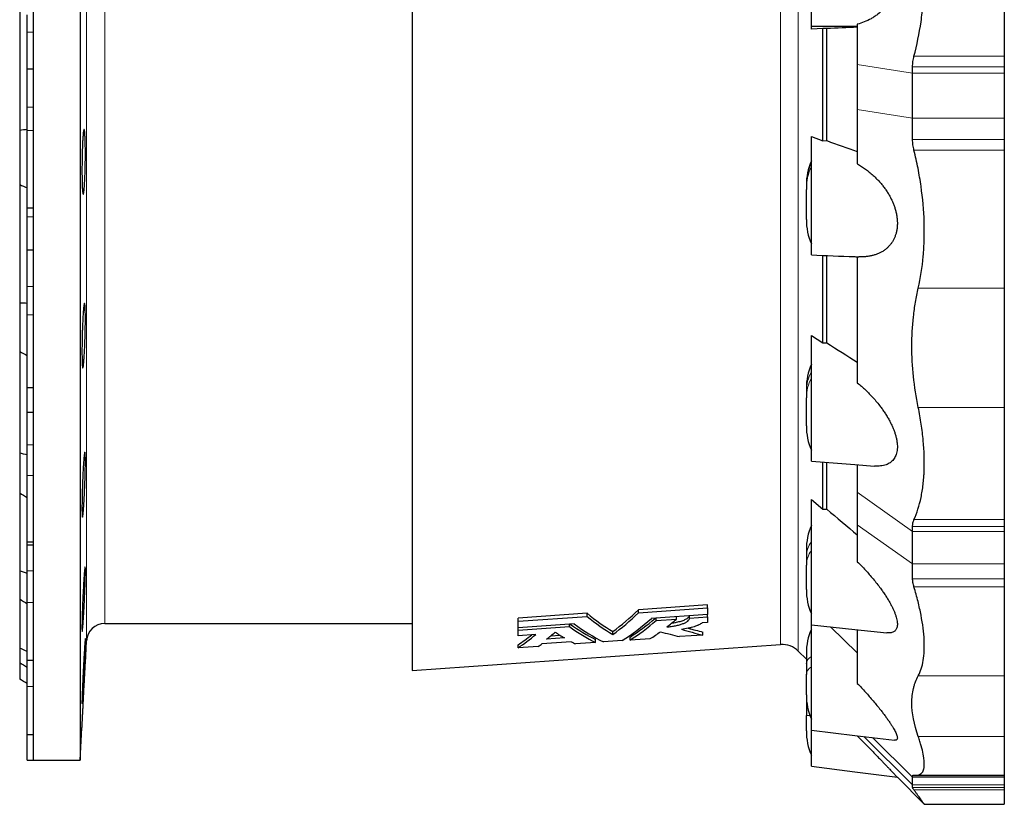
# Model space of a CAD drawing. Header units: millimetres. Extents: x 518 to 2665, y 122 to 2950.
# Tile 1 of 9: x 518 to 1168, y 122 to 640. Entities that reach past the tile are written whole.
import ezdxf

# ---------------------------------------------------------------- set-up
doc = ezdxf.new("R2010")
doc.units = ezdxf.units.MM

msp = doc.modelspace()

# ---------------------------------------------------------------- linework, layer by layer
at = {"color": 7, "linetype": 'Continuous', "lineweight": 25}
for p, q in [((558.44, 1186.33), (558.44, 151.33)), ((777.44, 1127.19), (777.44, 210.47)), ((1168.25, 709.83), (1168.25, 615.53)), ((527.44, 668.83), (527.44, 534.89)), ((518.44, 650.36), (518.44, 566.52)), ((523.44, 631.35), (523.44, 642.85)), ((523.44, 607.01), (523.44, 631.35)), ((1040.94, 635.34), (1071.25, 635.32)), ((1040.94, 633.41), (1040.94, 635.34)), ((1048.57, 633.76), (1040.94, 633.41)), ((1051.04, 633.75), (1048.57, 633.76)), ((1048.57, 559.83), (1048.57, 633.76)), ((1051.04, 559.85), (1051.04, 633.75)), ((1071.25, 636.66), (1071.25, 610.04)), ((1168.25, 615.53), (1168.25, 608.56)), ((527.44, 607.01), (523.44, 607.01)), ((523.44, 582.04), (523.44, 607.01)), ((1071.25, 610.04), (1071.25, 580.36)), ((1107.75, 604.32), (1107.75, 608.56)), ((1107.75, 574.65), (1107.75, 604.32)), ((1168.25, 608.56), (1168.25, 604.32)), ((1168.25, 604.32), (1168.25, 574.65)), ((523.44, 566.45), (523.44, 582.04)), ((1071.25, 580.36), (1071.25, 544.47)), ((1107.75, 560.63), (1107.75, 574.65)), ((1168.25, 574.65), (1168.25, 560.63)), ((518.44, 566.52), (518.44, 530.83)), ((523.44, 515.62), (523.44, 566.45)), ((1040.94, 549.3), (1040.94, 562.54)), ((1040.94, 562.54), (1048.57, 559.83)), ((1048.57, 559.83), (1051.04, 559.85)), ((1168.25, 560.63), (1168.25, 553.5)), ((1168.25, 553.5), (1168.25, 462.6)), ((527.44, 534.89), (527.44, 410.08)), ((518.44, 530.83), (518.44, 452.71)), ((1037.6, 530.47), (1037.6, 529.97)), ((1037.6, 529.97), (1037.6, 527.73)), ((1037.6, 507.76), (1037.6, 527.73)), ((523.44, 515.62), (527.44, 515.62)), ((523.44, 509.63), (523.44, 515.62)), ((523.44, 487.59), (523.44, 509.63)), ((527.44, 487.59), (523.44, 487.59)), ((523.44, 463.68), (523.44, 487.59)), ((1048.57, 426.43), (1048.57, 484.14)), ((1051.04, 426.45), (1051.04, 484.04)), ((1071.25, 483.27), (1071.25, 400.1)), ((523.44, 445.06), (523.44, 463.68)), ((1168.25, 462.6), (1168.25, 383.9)), ((518.44, 452.71), (518.44, 420.71)), ((523.44, 397.08), (523.44, 445.06)), ((1040.94, 431.23), (1048.57, 426.43)), ((1040.94, 407.98), (1040.94, 431.23)), ((1048.57, 426.43), (1051.04, 426.45)), ((518.44, 420.71), (518.44, 353.62)), ((527.44, 410.08), (527.44, 302.9)), ((523.44, 397.08), (527.44, 397.08)), ((523.44, 380.51), (523.44, 397.08)), ((1037.6, 396.42), (1037.6, 394.46)), ((1037.6, 394.46), (1037.6, 390.2)), ((1037.6, 371.68), (1037.6, 390.2)), ((1168.25, 383.9), (1168.25, 309.91)), ((527.44, 380.51), (523.44, 380.51)), ((523.44, 359.3), (523.44, 380.51)), ((523.44, 338.93), (523.44, 359.3)), ((518.44, 353.62), (518.44, 327.5)), ((1048.57, 316.76), (1048.57, 347.79)), ((1051.04, 316.77), (1051.04, 347.6)), ((1071.25, 346.09), (1071.25, 327.93)), ((523.44, 295.29), (523.44, 338.93)), ((518.44, 327.5), (518.44, 276.02)), ((1071.25, 327.93), (1071.25, 306.51)), ((1040.94, 323.18), (1048.57, 316.76)), ((1040.94, 292.2), (1040.94, 323.18)), ((1048.57, 316.76), (1051.04, 316.77)), ((1071.25, 306.51), (1071.25, 282.04)), ((1168.25, 309.91), (1168.25, 305.24)), ((527.44, 302.9), (527.44, 220.66)), ((1107.75, 302.11), (1107.75, 305.24)), ((1107.75, 280.7), (1107.75, 302.11)), ((1168.25, 305.24), (1168.25, 302.11)), ((1168.25, 302.11), (1168.25, 280.7)), ((523.44, 295.29), (527.44, 295.29)), ((523.44, 293.09), (523.44, 295.29)), ((527.44, 293.09), (523.44, 293.09)), ((523.44, 276.02), (523.44, 293.09)), ((1037.6, 290.03), (1037.6, 285.81)), ((1037.6, 285.81), (1037.6, 279.95)), ((1037.6, 263.69), (1037.6, 279.95)), ((1107.75, 270.93), (1107.75, 280.7)), ((1168.25, 280.7), (1168.25, 270.93)), ((518.44, 276.02), (518.44, 257.55)), ((523.44, 255.27), (523.44, 276.02)), ((1168.25, 270.93), (1168.25, 265.51)), ((1168.25, 265.51), (1168.25, 206.9)), ((518.44, 257.55), (518.44, 225.19)), ((523.44, 217.18), (523.44, 255.27)), ((972.37, 253.69), (926.83, 250.47)), ((972.37, 251.66), (972.37, 253.69)), ((892.91, 248.08), (847.37, 244.86)), ((892.91, 246.05), (892.91, 248.08)), ((926.83, 248.45), (972.37, 251.66)), ((926.83, 248.45), (926.83, 250.47)), ((972.37, 247.33), (935.3, 244.72)), ((972.37, 251.66), (972.37, 247.33)), ((972.37, 245.75), (972.37, 247.33)), ((574.55, 241.33), (777.44, 241.33)), ((847.37, 242.84), (892.91, 246.05)), ((847.37, 242.84), (847.37, 244.86)), ((847.37, 238.55), (847.37, 242.84)), ((884.44, 241.15), (847.37, 238.55)), ((881.24, 239.36), (881.24, 240.93)), ((938.5, 243.38), (938.5, 244.95)), ((938.5, 243.38), (951.84, 244.31)), ((951.84, 244.31), (951.84, 245.88)), ((960.47, 244.91), (960.47, 246.49)), ((960.47, 244.91), (972.37, 245.75)), ((972.37, 242.03), (968.8, 241.78)), ((972.37, 245.75), (972.37, 242.03)), ((847.37, 236.99), (881.24, 239.36)), ((847.37, 236.99), (847.37, 238.55)), ((847.37, 233.31), (847.37, 236.99)), ((859.08, 234.13), (847.37, 233.31)), ((909.87, 234.1), (909.87, 236.09)), ((969.39, 233.78), (969.39, 235.76)), ((1040.94, 213.28), (1040.94, 240.37)), ((1053.59, 239.08), (1071.25, 221.93)), ((1071.25, 237.25), (1071.25, 201.85)), ((561.79, 215.2), (562.56, 229.96)), ((777.44, 210.47), (1020.62, 227.48)), ((882.5, 229.3), (863.11, 227.96)), ((877.9, 231.87), (866.18, 231.06)), ((868.9, 233.24), (875, 233.66)), ((898.5, 228.87), (885.17, 227.94)), ((898.5, 228.87), (898.5, 230.85)), ((916.1, 230.08), (903.64, 229.22)), ((921.24, 230.44), (921.24, 232.43)), ((934.57, 231.36), (921.24, 230.44)), ((969.39, 233.78), (953.93, 232.7)), ((518.44, 225.19), (518.44, 215.62)), ((847.37, 225.32), (847.37, 227.31)), ((860.6, 226.24), (847.37, 225.32)), ((1032.28, 223.12), (1037.6, 217.8)), ((1037.6, 221.73), (1037.6, 214.65)), ((518.44, 215.62), (518.44, 204.59)), ((523.44, 217.18), (527.44, 217.18)), ((523.44, 199.8), (523.44, 217.18)), ((527.44, 220.66), (527.44, 168.96)), ((1037.6, 214.65), (1037.6, 207.76)), ((1037.6, 194.36), (1037.6, 207.76)), ((1168.25, 206.9), (1168.25, 166.8)), ((523.44, 168.08), (523.44, 199.8)), ((1037.6, 194.36), (1037.6, 187.96)), ((1037.6, 187.96), (1037.6, 180.71)), ((1037.6, 170.47), (1037.6, 180.71)), ((527.44, 168.96), (527.44, 151.33)), ((558.44, 151.33), (559.55, 172.46)), ((523.44, 168.08), (527.44, 168.08)), ((523.44, 151.33), (523.44, 168.08)), ((1168.25, 166.8), (1168.25, 141.29)), ((523.44, 151.33), (527.44, 151.33)), ((527.44, 151.33), (558.44, 151.33)), ((1097.66, 139.92), (1115.45, 122.13)), ((1107.75, 139.96), (1107.75, 140.8)), ((1107.75, 134.99), (1107.75, 139.96)), ((1110, 141.29), (1168.25, 141.29)), ((1168.25, 141.29), (1168.25, 140.8)), ((1168.25, 140.8), (1168.25, 139.96)), ((1168.25, 139.96), (1168.25, 134.99)), ((1107.75, 133.21), (1107.75, 134.99)), ((1168.25, 134.99), (1168.25, 133.21)), ((1168.25, 133.21), (1168.25, 131.57)), ((1168.25, 131.57), (1168.25, 122.12)), ((1115.45, 122.12), (1168.25, 122.12))]:
    msp.add_line(p, q, dxfattribs=at)
at = {"color": 8, "linetype": 'Continuous', "lineweight": 18}
for p, q in [((1032.28, 223.12), (1032.28, 1114.54)), ((562.56, 229.96), (562.56, 1107.7)), ((1020.62, 227.48), (1020.62, 1110.18)), ((574.55, 1096.33), (574.55, 241.33)), ((527.44, 631.35), (523.44, 631.35)), ((1168.25, 615.53), (1108.65, 615.53)), ((1107.75, 604.32), (1071.25, 610.04)), ((1168.25, 608.56), (1107.75, 608.56)), ((1168.25, 604.32), (1107.75, 604.32)), ((527.44, 582.04), (523.44, 582.04)), ((1107.75, 574.65), (1071.25, 580.36)), ((1107.75, 574.65), (1168.25, 574.65)), ((527.44, 566.45), (523.44, 566.45)), ((1168.25, 560.63), (1107.75, 560.63)), ((1168.25, 553.5), (1108.65, 553.5)), ((527.44, 509.63), (523.44, 509.63)), ((527.44, 463.68), (523.44, 463.68)), ((1168.25, 462.6), (1111.5, 462.6)), ((527.44, 445.06), (523.44, 445.06)), ((1168.25, 383.9), (1111.5, 383.9)), ((527.44, 359.3), (523.44, 359.3)), ((527.44, 338.93), (523.44, 338.93)), ((1107.75, 302.11), (1071.25, 327.93)), ((1107.75, 280.7), (1071.25, 306.51)), ((1168.25, 309.91), (1108.65, 309.91)), ((1168.25, 305.24), (1107.75, 305.24)), ((1168.25, 302.11), (1107.75, 302.11)), ((1107.75, 280.7), (1168.25, 280.7)), ((527.44, 276.02), (523.44, 276.02)), ((1168.25, 270.93), (1107.75, 270.93)), ((1168.25, 265.51), (1108.65, 265.51)), ((527.44, 255.27), (523.44, 255.27)), ((1168.25, 206.9), (1111.5, 206.9)), ((527.44, 199.8), (523.44, 199.8)), ((1038.12, 187.96), (1037.6, 187.96)), ((1040.01, 180.71), (1037.6, 180.71)), ((1075.5, 166.86), (1107.75, 134.99)), ((1081.25, 166.16), (1107.75, 139.96)), ((1168.25, 166.8), (1111.5, 166.8)), ((1168.25, 140.8), (1107.75, 140.8)), ((1168.25, 139.96), (1107.75, 139.96)), ((1168.25, 134.99), (1107.75, 134.99)), ((1168.25, 133.21), (1107.75, 133.21)), ((1168.25, 131.57), (1108.65, 131.57))]:
    msp.add_line(p, q, dxfattribs=at)
at = {"color": 7, "linetype": 'Continuous', "lineweight": 25, "flags": 128}
for points in [[(1040.94, 348.38), (1069.52, 346.23), (1082.64, 345.25)], [(1040.94, 240.39), (1069.52, 237.44), (1090.73, 235.24)], [(1040.94, 171.06), (1069.52, 167.58), (1095.89, 164.38)], [(1040.94, 147.17), (1069.52, 143.52), (1097.66, 139.92)]]:
    msp.add_lwpolyline(points, dxfattribs=at)
at = {"color": 7, "linetype": 'Continuous', "lineweight": 25}
for centre, radius, start, end in [((1077.6, 530.47), 40, 156.42182, 180), ((1077.6, 507.76), 40, 180, 203.57818), ((1077.6, 396.42), 40, 156.42182, 180), ((1077.6, 371.68), 40, 180, 203.57818), ((1077.6, 290.03), 40, 156.42182, 180), ((1077.6, 263.69), 40, 180, 203.57818), ((574.55, 229.33), 12, 90, 177), ((1077.6, 221.73), 40, 156.42182, 180), ((1021.67, 212.52), 15, 45, 94), ((1077.6, 194.36), 40, 180, 203.57818), ((1077.6, 170.47), 40, 180, 203.57818)]:
    msp.add_arc(centre, radius, start, end, dxfattribs=at)
at = {"color": 8, "linetype": 'Continuous', "lineweight": 18}
for centre, radius, start, end in [((1074.06, 529.94), 36.46, 155.28585, 179.95911), ((1074.06, 527.7), 36.46, 155.28585, 179.95911), ((1064.79, 394.35), 27.19, 151.30144, 179.7668), ((1064.79, 390.09), 27.19, 151.30144, 179.7668), ((1053.33, 285.52), 15.73, 141.95304, 178.94886), ((1053.33, 279.66), 15.73, 141.95304, 178.94886), ((1044.05, 213.9), 6.5, 118.6327, 173.29659), ((1044.05, 207), 6.5, 118.6327, 173.29659)]:
    msp.add_arc(centre, radius, start, end, dxfattribs=at)
at = {"color": 7, "linetype": 'Continuous', "lineweight": 25}
for centre, major_axis, ratio, start_param, end_param in [((925.41, 670.83), (-34.01, 447.63), 0.400346, 2.774901, 2.868758), ((883.91, 666.82), (34.23, 450.53), 0.400346, 3.471008, 3.565122), ((883.89, 666.81), (34.38, 452.53), 0.400346, 3.470503, 3.564187), ((906.75, 670.83), (-34.11, 448.93), 0.400346, 2.817244, 2.908919), ((911.88, 670.84), (-34.23, 450.57), 0.400346, 2.804037, 2.909188), ((925.38, 670.84), (-34.16, 449.63), 0.400346, 2.775838, 2.869267), ((897.4, 666.82), (34.31, 451.59), 0.400346, 3.430934, 3.536613), ((902.57, 666.83), (34.13, 449.22), 0.400346, 3.431321, 3.523596), ((902.54, 666.82), (34.28, 451.23), 0.400346, 3.430992, 3.525994), ((915.89, 666.82), (34.21, 450.29), 0.400346, 3.491466, 3.526347), ((829.97, 666.91), (32.01, 456.37), 0.377676, 3.424607, 3.492014), ((841.94, 666.92), (31.95, 455.53), 0.377676, 3.464196, 3.497089), ((893.38, 670.85), (-34.33, 451.87), 0.400346, 2.836907, 2.869829), ((906.73, 670.84), (-34.26, 450.93), 0.400346, 2.814843, 2.909247), ((915.89, 666.82), (34.21, 450.29), 0.400346, 3.431145, 3.468419), ((961.07, 672.52), (-112.69, 439.42), 0.723335, 2.742413, 2.779707), ((976.58, 672.51), (-112.41, 438.35), 0.723335, 2.737237, 2.779527), ((976.66, 672.49), (-111.91, 436.38), 0.723335, 2.750097, 2.779192), ((829.99, 666.92), (31.87, 454.36), 0.377676, 3.424928, 3.476934), ((843.21, 666.92), (31.94, 455.44), 0.377676, 3.424755, 3.439203), ((893.38, 670.85), (-34.33, 451.87), 0.400346, 2.894901, 2.909398)]:
    msp.add_ellipse(centre, major_axis=major_axis, ratio=ratio, start_param=start_param, end_param=end_param, dxfattribs=at)
for points, knots in [([(1108.65, 615.53), (1110.62, 622.93), (1112.16, 630.52), (1113.85, 642.2), (1114.31, 646.14), (1114.83, 652.12), (1114.98, 654.13), (1115.15, 657.16), (1115.21, 658.17), (1115.3, 660.19), (1115.34, 661.2), (1115.61, 670.29), (1115.41, 678.3), (1114.44, 690.22), (1114.01, 694.18), (1113.19, 700.1), (1112.89, 702.06), (1112.23, 705.97), (1111.88, 707.91), (1111.5, 709.83)], [0, 0, 0, 0, 0.25, 0.25, 0.375, 0.375, 0.4375, 0.4375, 0.46875, 0.46875, 0.5, 0.5, 0.75, 0.75, 0.875, 0.875, 0.9375, 0.9375, 1, 1, 1, 1]), ([(1040.94, 635.34), (1040.94, 635.45), (1040.94, 636.03), (1040.94, 638.04), (1040.94, 641.17), (1040.94, 645.33), (1040.94, 650.39), (1040.94, 656.16), (1040.94, 662.4), (1040.94, 666.69), (1040.94, 670.94), (1040.94, 675.19), (1040.94, 681.42), (1040.94, 687.23), (1040.94, 692.34), (1040.94, 696.54), (1040.94, 699.66), (1040.94, 701.65), (1040.94, 702.22), (1040.94, 702.32)], [0.4496372, 0.4496372, 0.4496372, 0.4496372, 0.4721272, 0.4946172, 0.5171072, 0.5395973, 0.5620873, 0.5845773, 0.6070674, 0.6295574, 0.6295574, 0.6516854, 0.6738134, 0.6959414, 0.7180693, 0.7401973, 0.7623253, 0.7844533, 0.8065813, 0.8065813, 0.8065813, 0.8065813]), ([(1071.25, 701), (1072.8, 700.6), (1074.32, 700.1), (1077.32, 698.91), (1078.79, 698.22), (1081.67, 696.62), (1083.08, 695.71), (1085.14, 694.16), (1085.82, 693.61), (1087.16, 692.44), (1087.81, 691.82), (1089.71, 689.87), (1090.9, 688.44), (1092.28, 686.45), (1092.55, 686.04), (1093.07, 685.2), (1093.32, 684.77), (1094.06, 683.47), (1094.52, 682.57), (1095.35, 680.69), (1095.73, 679.71), (1096.24, 678.18), (1096.4, 677.66), (1096.69, 676.61), (1096.82, 676.08), (1097.17, 674.47), (1097.35, 673.38), (1097.54, 671.71), (1097.58, 671.15), (1097.65, 670.02), (1097.66, 669.45), (1097.67, 667.77), (1097.61, 666.65), (1097.43, 664.98), (1097.36, 664.43), (1097.18, 663.33), (1097.08, 662.78), (1096.73, 661.16), (1096.44, 660.11), (1095.95, 658.59), (1095.77, 658.09), (1095.39, 657.1), (1095.19, 656.61), (1094.14, 654.23), (1093.16, 652.5), (1091.52, 650.12), (1090.95, 649.36), (1089.76, 647.9), (1089.14, 647.21), (1087.25, 645.26), (1085.93, 644.1), (1083.87, 642.54), (1083.17, 642.05), (1081.76, 641.13), (1081.03, 640.69), (1078.84, 639.47), (1077.35, 638.77), (1074.34, 637.57), (1072.8, 637.07), (1071.25, 636.66)], [0, 0, 0, 0, 0.0625, 0.0625, 0.125, 0.125, 0.1875, 0.1875, 0.21875, 0.21875, 0.25, 0.25, 0.3125, 0.3125, 0.328125, 0.328125, 0.34375, 0.34375, 0.375, 0.375, 0.40625, 0.40625, 0.421875, 0.421875, 0.4375, 0.4375, 0.46875, 0.46875, 0.484375, 0.484375, 0.5, 0.5, 0.53125, 0.53125, 0.546875, 0.546875, 0.5625, 0.5625, 0.59375, 0.59375, 0.609375, 0.609375, 0.625, 0.625, 0.6875, 0.6875, 0.71875, 0.71875, 0.75, 0.75, 0.8125, 0.8125, 0.84375, 0.84375, 0.875, 0.875, 0.9375, 0.9375, 1, 1, 1, 1]), ([(1107.75, 608.56), (1107.75, 609.78), (1107.83, 610.96), (1108.13, 613.28), (1108.36, 614.42), (1108.65, 615.53)], [0, 0, 0, 0, 0.5, 0.5, 1, 1, 1, 1]), ([(561.63, 561.02), (561.67, 560.02), (561.7, 558.95), (561.74, 557.21), (561.75, 556.61), (561.77, 555.37), (561.77, 554.73), (561.79, 552.79), (561.79, 551.46), (561.78, 549.4), (561.78, 548.7), (561.77, 547.3), (561.76, 546.6), (561.73, 544.51), (561.7, 543.12), (561.66, 541.4), (561.65, 541.05), (561.63, 540.37), (561.62, 540.03), (561.59, 539.02), (561.55, 537.71), (561.5, 536.45), (561.46, 535.53), (561.45, 535.22), (561.42, 534.62), (561.41, 534.32), (561.34, 532.86), (561.28, 531.78), (561.18, 530.3), (561.14, 529.83), (561.09, 529.16), (561.08, 528.94), (561.04, 528.52), (561.02, 528.32), (560.94, 527.35), (560.86, 526.69), (560.76, 525.89), (560.72, 525.65), (560.64, 525.24), (560.61, 525.07), (560.5, 524.66), (560.43, 524.52), (560.29, 524.52), (560.22, 524.65), (560.12, 525.06), (560.09, 525.22), (560.03, 525.63), (560, 525.87), (559.92, 526.67), (559.86, 527.32), (559.79, 528.48), (559.77, 528.9), (559.73, 529.79), (559.71, 530.26), (559.66, 531.74), (559.63, 532.82), (559.59, 534.57), (559.58, 535.17), (559.57, 536.41), (559.56, 537.67), (559.55, 538.98), (559.55, 539.98), (559.55, 540.32), (559.55, 541), (559.55, 541.35), (559.56, 543.08), (559.57, 544.46), (559.59, 546.56), (559.6, 547.25), (559.62, 548.31), (559.63, 548.66), (559.64, 549.35), (559.65, 549.7), (559.69, 551.41), (559.73, 552.75), (559.79, 554.69), (559.81, 555.33), (559.86, 556.57), (559.89, 557.17), (559.97, 558.91), (560.03, 559.99), (560.12, 561.48), (560.15, 561.96), (560.22, 562.84), (560.25, 563.26), (560.32, 564.03), (560.35, 564.39), (560.42, 565.06), (560.46, 565.36), (560.57, 566.17), (560.64, 566.57), (560.75, 566.99), (560.79, 567.09), (560.86, 567.23), (560.9, 567.27), (561, 567.27), (561.07, 567.14), (561.17, 566.73), (561.21, 566.56), (561.27, 566.16), (561.3, 565.92), (561.36, 565.39), (561.39, 565.1), (561.45, 564.44), (561.47, 564.08), (561.55, 562.91), (561.59, 562.02), (561.63, 561.02)], [0, 0, 0, 0, 0.03125, 0.03125, 0.046875, 0.046875, 0.0625, 0.0625, 0.09375, 0.09375, 0.109375, 0.109375, 0.125, 0.125, 0.15625, 0.15625, 0.164062, 0.164062, 0.171875, 0.171875, 0.1875, 0.203125, 0.203125, 0.210937, 0.210937, 0.21875, 0.21875, 0.25, 0.25, 0.265625, 0.265625, 0.273438, 0.273438, 0.28125, 0.28125, 0.3125, 0.3125, 0.328125, 0.328125, 0.34375, 0.34375, 0.375, 0.375, 0.40625, 0.40625, 0.421875, 0.421875, 0.4375, 0.4375, 0.46875, 0.46875, 0.484375, 0.484375, 0.5, 0.5, 0.53125, 0.53125, 0.546875, 0.546875, 0.5625, 0.578125, 0.578125, 0.585938, 0.585938, 0.59375, 0.59375, 0.625, 0.625, 0.640625, 0.640625, 0.648438, 0.648438, 0.65625, 0.65625, 0.6875, 0.6875, 0.703125, 0.703125, 0.71875, 0.71875, 0.75, 0.75, 0.765625, 0.765625, 0.78125, 0.78125, 0.796875, 0.796875, 0.8125, 0.8125, 0.84375, 0.84375, 0.859375, 0.859375, 0.875, 0.875, 0.90625, 0.90625, 0.921875, 0.921875, 0.9375, 0.9375, 0.953125, 0.953125, 0.96875, 0.96875, 1, 1, 1, 1]), ([(1108.65, 553.5), (1108.36, 554.69), (1108.13, 555.87), (1107.83, 558.25), (1107.75, 559.44), (1107.75, 560.63)], [0, 0, 0, 0, 0.5, 0.5, 1, 1, 1, 1]), ([(1111.5, 462.6), (1113.02, 469.27), (1114.1, 476.24), (1115.08, 487.14), (1115.29, 490.85), (1115.45, 496.54), (1115.47, 498.45), (1115.46, 501.35), (1115.45, 502.32), (1115.42, 504.26), (1115.4, 505.23), (1115.12, 513.99), (1114.43, 521.83), (1112.75, 533.68), (1112.08, 537.64), (1110.91, 543.6), (1110.49, 545.59), (1109.61, 549.56), (1109.14, 551.53), (1108.65, 553.5)], [0, 0, 0, 0, 0.25, 0.25, 0.375, 0.375, 0.4375, 0.4375, 0.46875, 0.46875, 0.5, 0.5, 0.75, 0.75, 0.875, 0.875, 0.9375, 0.9375, 1, 1, 1, 1]), ([(1040.94, 484.47), (1040.94, 484.48), (1040.94, 484.51), (1040.94, 484.84), (1040.94, 485.4), (1040.94, 486.2), (1040.94, 487.23), (1040.94, 488.47), (1040.94, 489.91), (1040.94, 491.57), (1040.94, 493.41), (1040.94, 495.42), (1040.94, 497.58), (1040.94, 499.91), (1040.94, 502.37), (1040.94, 504.92), (1040.94, 507.55), (1040.94, 510.29), (1040.94, 513.09), (1040.94, 515.89), (1040.94, 518.71), (1040.94, 521.55), (1040.94, 524.36), (1040.94, 527.11), (1040.94, 529.78), (1040.94, 532.4), (1040.94, 534.92), (1040.94, 537.29), (1040.94, 539.52), (1040.94, 541.63), (1040.94, 543.56), (1040.94, 545.3), (1040.94, 546.84), (1040.94, 548.21), (1040.94, 548.94), (1040.94, 549.3)], [0, 0, 0, 0, 0.02752, 0.057473, 0.087427, 0.118251, 0.149075, 0.179023, 0.208971, 0.239789, 0.270607, 0.300547, 0.330487, 0.361296, 0.392105, 0.422052, 0.451999, 0.482816, 0.513633, 0.543596, 0.57356, 0.604396, 0.635232, 0.66518, 0.695129, 0.725947, 0.756766, 0.786703, 0.816639, 0.847444, 0.878249, 0.90825, 0.93825, 0.969125, 1, 1, 1, 1]), ([(1071.25, 544.47), (1072.14, 543.94), (1073.94, 542.9), (1076.58, 541.1), (1079.18, 539.12), (1081.72, 536.96), (1084.18, 534.59), (1086.33, 532.25), (1088.18, 530), (1089.76, 527.88), (1091.26, 525.64), (1092.57, 523.41), (1093.71, 521.23), (1094.68, 519.1), (1095.55, 516.91), (1096.31, 514.6), (1096.92, 512.2), (1097.38, 509.71), (1097.64, 507.23), (1097.69, 504.79), (1097.54, 502.42), (1097.19, 500.19), (1096.66, 498.13), (1095.98, 496.22), (1095.13, 494.4), (1094.11, 492.68), (1092.92, 491.09), (1091.61, 489.66), (1090.13, 488.32), (1088.45, 487.1), (1086.59, 486.02), (1084.64, 485.12), (1082.63, 484.42), (1080.51, 483.86), (1078.29, 483.47), (1075.98, 483.24), (1073.93, 483.16), (1072.65, 483.22), (1072.16, 483.24)], [0, 0, 0, 0, 0.036683, 0.073521, 0.110399, 0.147232, 0.183965, 0.220578, 0.247292, 0.274065, 0.300817, 0.327501, 0.34972, 0.372009, 0.394276, 0.416465, 0.440321, 0.464242, 0.48808, 0.511993, 0.535992, 0.559912, 0.582793, 0.605737, 0.628634, 0.654016, 0.679488, 0.704989, 0.73041, 0.760656, 0.79099, 0.821384, 0.851773, 0.882066, 0.914633, 0.94724, 0.979856, 1, 1, 1, 1]), ([(1040.94, 484.45), (1050.47, 484.08), (1060.87, 483.67), (1071.28, 483.26), (1072.16, 483.22)], [0, 0, 0, 0, 0.915568, 1, 1, 1, 1]), ([(1111.5, 383.9), (1108.69, 397.64), (1107.26, 411.08), (1107.25, 430.81), (1107.6, 437.31), (1108.49, 445.34), (1108.69, 446.95), (1109.14, 450.13), (1109.38, 451.71), (1110.18, 456.42), (1110.8, 459.53), (1111.5, 462.6)], [0, 0, 0, 0, 0.5, 0.5, 0.75, 0.75, 0.8125, 0.8125, 0.875, 0.875, 1, 1, 1, 1]), ([(561.75, 446.46), (561.77, 445.46), (561.78, 444.38), (561.79, 442.64), (561.79, 442.04), (561.79, 440.8), (561.78, 440.16), (561.77, 438.22), (561.75, 436.89), (561.71, 434.83), (561.7, 434.13), (561.67, 432.73), (561.65, 432.03), (561.59, 429.94), (561.55, 428.55), (561.49, 426.83), (561.47, 426.48), (561.45, 425.8), (561.43, 425.46), (561.39, 424.46), (561.34, 423.15), (561.27, 421.89), (561.23, 420.96), (561.21, 420.65), (561.18, 420.05), (561.16, 419.75), (561.08, 418.29), (561.01, 417.22), (560.9, 415.74), (560.86, 415.27), (560.81, 414.6), (560.79, 414.38), (560.75, 413.96), (560.74, 413.76), (560.64, 412.79), (560.57, 412.13), (560.46, 411.32), (560.43, 411.09), (560.36, 410.68), (560.32, 410.51), (560.22, 410.1), (560.15, 409.96), (560.03, 409.95), (559.97, 410.09), (559.89, 410.5), (559.87, 410.66), (559.82, 411.07), (559.79, 411.31), (559.73, 412.11), (559.69, 412.77), (559.64, 413.93), (559.63, 414.34), (559.61, 415.24), (559.59, 415.71), (559.57, 417.19), (559.56, 418.26), (559.55, 420.01), (559.55, 420.62), (559.55, 421.86), (559.56, 423.12), (559.57, 424.43), (559.58, 425.43), (559.58, 425.77), (559.59, 426.45), (559.6, 426.8), (559.63, 428.53), (559.66, 429.91), (559.71, 432), (559.73, 432.7), (559.76, 433.75), (559.77, 434.11), (559.79, 434.8), (559.8, 435.15), (559.86, 436.86), (559.91, 438.19), (560, 440.13), (560.03, 440.77), (560.09, 442.01), (560.12, 442.61), (560.22, 444.35), (560.28, 445.43), (560.39, 446.93), (560.43, 447.4), (560.5, 448.28), (560.53, 448.7), (560.61, 449.47), (560.64, 449.83), (560.72, 450.5), (560.75, 450.8), (560.86, 451.61), (560.93, 452.01), (561.04, 452.42), (561.07, 452.53), (561.14, 452.67), (561.18, 452.71), (561.27, 452.71), (561.33, 452.58), (561.42, 452.17), (561.45, 452), (561.5, 451.59), (561.52, 451.36), (561.57, 450.83), (561.59, 450.53), (561.63, 449.88), (561.65, 449.52), (561.7, 448.34), (561.73, 447.45), (561.75, 446.46)], [0, 0, 0, 0, 0.03125, 0.03125, 0.046875, 0.046875, 0.0625, 0.0625, 0.09375, 0.09375, 0.109375, 0.109375, 0.125, 0.125, 0.15625, 0.15625, 0.164063, 0.164063, 0.171875, 0.171875, 0.1875, 0.203125, 0.203125, 0.210938, 0.210938, 0.21875, 0.21875, 0.25, 0.25, 0.265625, 0.265625, 0.273438, 0.273438, 0.28125, 0.28125, 0.3125, 0.3125, 0.328125, 0.328125, 0.34375, 0.34375, 0.375, 0.375, 0.40625, 0.40625, 0.421875, 0.421875, 0.4375, 0.4375, 0.46875, 0.46875, 0.484375, 0.484375, 0.5, 0.5, 0.53125, 0.53125, 0.546875, 0.546875, 0.5625, 0.578125, 0.578125, 0.585938, 0.585938, 0.59375, 0.59375, 0.625, 0.625, 0.640625, 0.640625, 0.648438, 0.648438, 0.65625, 0.65625, 0.6875, 0.6875, 0.703125, 0.703125, 0.71875, 0.71875, 0.75, 0.75, 0.765625, 0.765625, 0.78125, 0.78125, 0.796875, 0.796875, 0.8125, 0.8125, 0.84375, 0.84375, 0.859375, 0.859375, 0.875, 0.875, 0.90625, 0.90625, 0.921875, 0.921875, 0.9375, 0.9375, 0.953125, 0.953125, 0.96875, 0.96875, 1, 1, 1, 1]), ([(1040.94, 348.4), (1040.94, 348.39), (1040.94, 348.35), (1040.94, 348.52), (1040.94, 348.89), (1040.94, 349.52), (1040.94, 350.38), (1040.94, 351.47), (1040.94, 352.77), (1040.94, 354.27), (1040.94, 355.98), (1040.94, 357.88), (1040.94, 359.93), (1040.94, 362.13), (1040.94, 364.5), (1040.94, 366.99), (1040.94, 369.56), (1040.94, 372.23), (1040.94, 374.98), (1040.94, 377.79), (1040.94, 380.6), (1040.94, 383.42), (1040.94, 386.25), (1040.94, 389.05), (1040.94, 391.78), (1040.94, 394.43), (1040.94, 397.03), (1040.94, 399.51), (1040.94, 401.85), (1040.94, 404.04), (1040.94, 406.12), (1040.94, 407.36), (1040.94, 407.98)], [0, 0, 0, 0, 0.0053088, 0.0400815, 0.0738654, 0.1076493, 0.1424148, 0.1771803, 0.2109554, 0.2447302, 0.2794855, 0.3142405, 0.3480237, 0.3818068, 0.4165705, 0.4513344, 0.4851361, 0.5189381, 0.5537235, 0.5885092, 0.6222935, 0.656078, 0.6908443, 0.7256105, 0.7593817, 0.7931527, 0.8279037, 0.8626545, 0.8964977, 0.9303408, 0.9651704, 1, 1, 1, 1]), ([(1071.25, 400.1), (1072.14, 399.36), (1073.94, 397.88), (1076.58, 395.47), (1079.18, 392.92), (1081.72, 390.22), (1084.18, 387.38), (1086.33, 384.67), (1088.18, 382.12), (1089.76, 379.78), (1091.26, 377.36), (1092.57, 375.02), (1093.71, 372.77), (1094.68, 370.63), (1095.55, 368.47), (1096.31, 366.25), (1096.92, 363.99), (1097.38, 361.72), (1097.64, 359.52), (1097.69, 357.43), (1097.54, 355.47), (1097.19, 353.69), (1096.66, 352.11), (1095.98, 350.73), (1095.13, 349.47), (1094.11, 348.36), (1092.92, 347.41), (1091.61, 346.64), (1090.13, 346.01), (1088.45, 345.54), (1086.59, 345.25), (1084.65, 345.14), (1083.31, 345.21), (1082.64, 345.25)], [0, 0, 0, 0, 0.043085, 0.086351, 0.129665, 0.172926, 0.216069, 0.259072, 0.290447, 0.321893, 0.353313, 0.384654, 0.41075, 0.436929, 0.463083, 0.489144, 0.517162, 0.545257, 0.573256, 0.601342, 0.629529, 0.657623, 0.684497, 0.711445, 0.738339, 0.76815, 0.798067, 0.828018, 0.857875, 0.8934, 0.929028, 0.964725, 1, 1, 1, 1]), ([(1108.65, 309.91), (1110.62, 314.31), (1112.16, 319.19), (1113.85, 327.26), (1114.31, 330.07), (1114.83, 334.48), (1114.98, 335.99), (1115.15, 338.29), (1115.21, 339.07), (1115.3, 340.63), (1115.34, 341.42), (1115.61, 348.54), (1115.41, 355.18), (1114.44, 365.62), (1114.01, 369.18), (1113.19, 374.64), (1112.89, 376.48), (1112.23, 380.17), (1111.88, 382.03), (1111.5, 383.9)], [0, 0, 0, 0, 0.25, 0.25, 0.375, 0.375, 0.4375, 0.4375, 0.46875, 0.46875, 0.5, 0.5, 0.75, 0.75, 0.875, 0.875, 0.9375, 0.9375, 1, 1, 1, 1]), ([(561.79, 348.07), (561.79, 347.07), (561.78, 345.99), (561.76, 344.25), (561.75, 343.65), (561.73, 342.41), (561.71, 341.77), (561.67, 339.83), (561.63, 338.5), (561.57, 336.44), (561.55, 335.75), (561.5, 334.34), (561.47, 333.64), (561.39, 331.55), (561.34, 330.17), (561.26, 328.44), (561.24, 328.1), (561.21, 327.42), (561.19, 327.08), (561.14, 326.07), (561.08, 324.76), (561.01, 323.5), (560.95, 322.58), (560.94, 322.27), (560.9, 321.67), (560.88, 321.37), (560.79, 319.91), (560.72, 318.84), (560.61, 317.36), (560.57, 316.89), (560.52, 316.22), (560.5, 316), (560.46, 315.58), (560.44, 315.38), (560.36, 314.41), (560.29, 313.75), (560.19, 312.95), (560.15, 312.71), (560.09, 312.3), (560.06, 312.13), (559.97, 311.72), (559.92, 311.58), (559.84, 311.58), (559.82, 311.61), (559.77, 311.75), (559.75, 311.85), (559.71, 312.12), (559.69, 312.29), (559.66, 312.7), (559.64, 312.94), (559.6, 313.74), (559.58, 314.4), (559.56, 315.56), (559.56, 315.98), (559.55, 316.87), (559.55, 317.34), (559.55, 318.82), (559.56, 319.9), (559.58, 321.65), (559.58, 322.26), (559.6, 323.49), (559.63, 324.76), (559.66, 326.07), (559.68, 327.07), (559.69, 327.41), (559.71, 328.09), (559.72, 328.44), (559.77, 330.16), (559.81, 331.55), (559.89, 333.64), (559.92, 334.34), (559.96, 335.39), (559.97, 335.74), (560, 336.43), (560.01, 336.78), (560.09, 338.49), (560.15, 339.83), (560.25, 341.76), (560.29, 342.41), (560.36, 343.64), (560.39, 344.24), (560.5, 345.98), (560.57, 347.06), (560.68, 348.55), (560.72, 349.03), (560.79, 349.91), (560.83, 350.33), (560.9, 351.1), (560.93, 351.46), (561, 352.12), (561.04, 352.43), (561.14, 353.23), (561.21, 353.64), (561.3, 354.05), (561.33, 354.15), (561.39, 354.29), (561.42, 354.33), (561.5, 354.33), (561.55, 354.2), (561.61, 353.79), (561.63, 353.62), (561.67, 353.21), (561.68, 352.98), (561.71, 352.45), (561.73, 352.15), (561.75, 351.49), (561.76, 351.13), (561.78, 349.96), (561.79, 349.07), (561.79, 348.07)], [0, 0, 0, 0, 0.03125, 0.03125, 0.046875, 0.046875, 0.0625, 0.0625, 0.09375, 0.09375, 0.109375, 0.109375, 0.125, 0.125, 0.15625, 0.15625, 0.164062, 0.164062, 0.171875, 0.171875, 0.1875, 0.203125, 0.203125, 0.210937, 0.210937, 0.21875, 0.21875, 0.25, 0.25, 0.265625, 0.265625, 0.273437, 0.273437, 0.28125, 0.28125, 0.3125, 0.3125, 0.328125, 0.328125, 0.34375, 0.34375, 0.375, 0.375, 0.390625, 0.390625, 0.40625, 0.40625, 0.421875, 0.421875, 0.4375, 0.4375, 0.46875, 0.46875, 0.484375, 0.484375, 0.5, 0.5, 0.53125, 0.53125, 0.546875, 0.546875, 0.5625, 0.578125, 0.578125, 0.585937, 0.585937, 0.59375, 0.59375, 0.625, 0.625, 0.640625, 0.640625, 0.648437, 0.648437, 0.65625, 0.65625, 0.6875, 0.6875, 0.703125, 0.703125, 0.71875, 0.71875, 0.75, 0.75, 0.765625, 0.765625, 0.78125, 0.78125, 0.796875, 0.796875, 0.8125, 0.8125, 0.84375, 0.84375, 0.859375, 0.859375, 0.875, 0.875, 0.90625, 0.90625, 0.921875, 0.921875, 0.9375, 0.9375, 0.953125, 0.953125, 0.96875, 0.96875, 1, 1, 1, 1]), ([(1107.75, 305.24), (1107.75, 306.14), (1107.83, 306.98), (1108.13, 308.54), (1108.36, 309.25), (1108.65, 309.91)], [0, 0, 0, 0, 0.5, 0.5, 1, 1, 1, 1]), ([(1040.94, 240.42), (1040.94, 240.42), (1040.94, 240.39), (1040.94, 240.61), (1040.94, 241.06), (1040.94, 241.75), (1040.94, 242.67), (1040.94, 243.82), (1040.94, 245.17), (1040.94, 246.73), (1040.94, 248.49), (1040.94, 250.44), (1040.94, 252.53), (1040.94, 254.78), (1040.94, 257.18), (1040.94, 259.71), (1040.94, 262.31), (1040.94, 264.99), (1040.94, 267.76), (1040.94, 270.58), (1040.94, 273.39), (1040.94, 276.2), (1040.94, 279.03), (1040.94, 281.82), (1040.94, 284.53), (1040.94, 287.17), (1040.94, 289.75), (1040.94, 291.38), (1040.94, 292.2)], [0, 0, 0, 0, 0.016952, 0.056804, 0.09552, 0.134236, 0.174076, 0.213915, 0.252641, 0.291366, 0.331216, 0.371066, 0.409813, 0.44856, 0.488434, 0.528309, 0.567036, 0.605763, 0.645616, 0.685468, 0.72418, 0.762891, 0.802726, 0.842561, 0.881356, 0.92015, 0.960075, 1, 1, 1, 1]), ([(1071.25, 282.04), (1072.14, 281.16), (1073.94, 279.38), (1076.58, 276.6), (1079.18, 273.72), (1081.72, 270.76), (1084.18, 267.72), (1086.33, 264.9), (1088.18, 262.31), (1089.76, 259.98), (1091.26, 257.62), (1092.57, 255.39), (1093.71, 253.3), (1094.68, 251.35), (1095.55, 249.43), (1096.31, 247.52), (1096.92, 245.63), (1097.38, 243.79), (1097.64, 242.09), (1097.69, 240.55), (1097.54, 239.18), (1097.19, 238.03), (1096.66, 237.1), (1095.98, 236.37), (1095.13, 235.8), (1094.11, 235.4), (1092.91, 235.19), (1091.79, 235.15), (1091.03, 235.23), (1090.74, 235.26)], [0, 0, 0, 0, 0.0509, 0.102014, 0.153186, 0.204294, 0.255263, 0.306066, 0.343133, 0.380282, 0.417403, 0.454429, 0.485258, 0.516185, 0.547083, 0.577872, 0.610972, 0.644164, 0.677242, 0.710422, 0.743722, 0.776913, 0.808661, 0.840498, 0.87227, 0.907488, 0.942832, 0.978216, 1, 1, 1, 1]), ([(561.75, 272.57), (561.73, 271.57), (561.7, 270.49), (561.65, 268.76), (561.63, 268.16), (561.59, 266.92), (561.57, 266.28), (561.5, 264.33), (561.45, 263), (561.36, 260.95), (561.33, 260.25), (561.27, 258.85), (561.24, 258.15), (561.14, 256.06), (561.08, 254.67), (560.99, 252.95), (560.97, 252.6), (560.93, 251.92), (560.92, 251.58), (560.86, 250.58), (560.79, 249.27), (560.72, 248.01), (560.66, 247.09), (560.64, 246.78), (560.61, 246.18), (560.59, 245.88), (560.5, 244.42), (560.43, 243.34), (560.32, 241.87), (560.29, 241.4), (560.24, 240.73), (560.22, 240.51), (560.19, 240.09), (560.17, 239.89), (560.09, 238.92), (560.03, 238.26), (559.94, 237.46), (559.92, 237.22), (559.86, 236.81), (559.84, 236.64), (559.77, 236.23), (559.73, 236.09), (559.67, 236.09), (559.66, 236.13), (559.63, 236.27), (559.62, 236.37), (559.59, 236.64), (559.58, 236.81), (559.57, 237.21), (559.56, 237.45), (559.55, 238.26), (559.55, 238.92), (559.55, 240.08), (559.56, 240.5), (559.57, 241.39), (559.58, 241.87), (559.6, 243.35), (559.63, 244.42), (559.67, 246.18), (559.69, 246.78), (559.73, 248.02), (559.75, 248.65), (559.79, 249.94), (559.82, 250.59), (559.85, 251.59), (559.86, 251.93), (559.89, 252.61), (559.9, 252.96), (559.97, 254.69), (560.03, 256.07), (560.12, 258.16), (560.15, 258.86), (560.2, 259.91), (560.22, 260.26), (560.25, 260.96), (560.27, 261.3), (560.35, 263.01), (560.43, 264.35), (560.52, 265.96), (560.53, 266.28), (560.57, 266.92), (560.59, 267.23), (560.64, 268.16), (560.68, 268.76), (560.79, 270.5), (560.86, 271.58), (560.97, 273.07), (561.01, 273.54), (561.08, 274.43), (561.11, 274.85), (561.18, 275.62), (561.21, 275.98), (561.27, 276.64), (561.3, 276.94), (561.39, 277.75), (561.45, 278.15), (561.52, 278.57), (561.55, 278.67), (561.59, 278.81), (561.61, 278.84), (561.67, 278.85), (561.7, 278.71), (561.74, 278.3), (561.75, 278.13), (561.77, 277.72), (561.77, 277.49), (561.78, 276.96), (561.79, 276.66), (561.79, 276), (561.79, 275.64), (561.78, 274.47), (561.77, 273.57), (561.75, 272.57)], [0, 0, 0, 0, 0.03125, 0.03125, 0.046875, 0.046875, 0.0625, 0.0625, 0.09375, 0.09375, 0.109375, 0.109375, 0.125, 0.125, 0.15625, 0.15625, 0.164063, 0.164063, 0.171875, 0.171875, 0.1875, 0.203125, 0.203125, 0.210938, 0.210938, 0.21875, 0.21875, 0.25, 0.25, 0.265625, 0.265625, 0.273438, 0.273438, 0.28125, 0.28125, 0.3125, 0.3125, 0.328125, 0.328125, 0.34375, 0.34375, 0.375, 0.375, 0.390625, 0.390625, 0.40625, 0.40625, 0.421875, 0.421875, 0.4375, 0.4375, 0.46875, 0.46875, 0.484375, 0.484375, 0.5, 0.5, 0.53125, 0.53125, 0.546875, 0.546875, 0.5625, 0.5625, 0.578125, 0.578125, 0.585938, 0.585938, 0.59375, 0.59375, 0.625, 0.625, 0.640625, 0.640625, 0.648438, 0.648438, 0.65625, 0.65625, 0.6875, 0.6875, 0.695313, 0.695313, 0.703125, 0.703125, 0.71875, 0.71875, 0.75, 0.75, 0.765625, 0.765625, 0.78125, 0.78125, 0.796875, 0.796875, 0.8125, 0.8125, 0.84375, 0.84375, 0.859375, 0.859375, 0.875, 0.875, 0.90625, 0.90625, 0.921875, 0.921875, 0.9375, 0.9375, 0.953125, 0.953125, 0.96875, 0.96875, 1, 1, 1, 1]), ([(1108.65, 265.51), (1108.36, 266.49), (1108.13, 267.43), (1107.83, 269.24), (1107.75, 270.11), (1107.75, 270.93)], [0, 0, 0, 0, 0.5, 0.5, 1, 1, 1, 1]), ([(1111.5, 206.9), (1113.02, 209.71), (1114.1, 213.09), (1115.08, 218.99), (1115.29, 221.1), (1115.45, 224.48), (1115.47, 225.64), (1115.46, 227.44), (1115.45, 228.04), (1115.42, 229.27), (1115.4, 229.89), (1115.12, 235.54), (1114.43, 240.99), (1112.75, 249.75), (1112.08, 252.78), (1110.91, 257.46), (1110.49, 259.05), (1109.61, 262.25), (1109.14, 263.87), (1108.65, 265.51)], [0, 0, 0, 0, 0.25, 0.25, 0.375, 0.375, 0.4375, 0.4375, 0.46875, 0.46875, 0.5, 0.5, 0.75, 0.75, 0.875, 0.875, 0.9375, 0.9375, 1, 1, 1, 1]), ([(945.54, 239.12), (946.55, 239.2), (947.54, 239.3), (948.98, 239.5), (949.46, 239.57), (950.41, 239.73), (950.87, 239.82), (952.24, 240.09), (953.1, 240.3), (954.71, 240.75), (955.48, 241), (956.84, 241.52), (957.45, 241.8), (958.26, 242.24), (958.51, 242.39), (958.96, 242.69), (959.17, 242.84), (959.72, 243.31), (960, 243.62), (960.37, 244.27), (960.47, 244.59), (960.47, 244.91)], [0, 0, 0, 0, 0.125, 0.125, 0.1875, 0.1875, 0.25, 0.25, 0.375, 0.375, 0.5, 0.5, 0.625, 0.625, 0.6875, 0.6875, 0.75, 0.75, 0.875, 0.875, 1, 1, 1, 1]), ([(960.38, 246.48), (960.37, 246.41), (960.32, 246.11), (959.99, 245.63), (959.42, 245.03), (958.68, 244.48), (957.76, 243.95), (956.67, 243.45), (955.43, 242.98), (954.06, 242.55), (952.56, 242.17), (950.97, 241.83), (949.58, 241.58), (948.7, 241.47), (948.4, 241.43)], [0, 0, 0, 0, 0.034897, 0.138748, 0.229397, 0.320335, 0.410982, 0.501561, 0.59243, 0.683004, 0.772921, 0.863128, 0.95304, 1, 1, 1, 1]), ([(968.8, 241.78), (968.24, 241.31), (967.51, 240.86), (966.4, 240.32), (966.16, 240.22), (965.68, 240.01), (965.42, 239.91), (964.63, 239.6), (964.08, 239.41), (962.9, 239.05), (962.28, 238.87), (960.98, 238.54), (960.3, 238.39), (958.2, 237.96), (956.72, 237.71), (955.18, 237.52)], [0, 0, 0, 0, 0.25, 0.25, 0.3125, 0.3125, 0.375, 0.375, 0.5, 0.5, 0.625, 0.625, 0.75, 0.75, 1, 1, 1, 1]), ([(561.63, 225.11), (561.59, 224.11), (561.55, 223.03), (561.47, 221.3), (561.45, 220.7), (561.39, 219.46), (561.36, 218.82), (561.27, 216.88), (561.21, 215.54), (561.11, 213.49), (561.08, 212.79), (561, 211.39), (560.97, 210.69), (560.86, 208.6), (560.79, 207.22), (560.7, 205.49), (560.68, 205.15), (560.64, 204.47), (560.62, 204.13), (560.57, 203.13), (560.5, 201.82), (560.43, 200.56), (560.37, 199.63), (560.36, 199.33), (560.32, 198.72), (560.3, 198.43), (560.22, 196.96), (560.15, 195.89), (560.06, 194.41), (560.03, 193.94), (559.99, 193.27), (559.97, 193.05), (559.94, 192.64), (559.93, 192.43), (559.86, 191.46), (559.81, 190.81), (559.75, 190), (559.73, 189.76), (559.69, 189.36), (559.67, 189.19), (559.63, 188.78), (559.6, 188.64), (559.58, 188.64), (559.57, 188.68), (559.56, 188.81), (559.55, 188.92), (559.55, 189.19), (559.55, 189.36), (559.55, 189.77), (559.55, 190), (559.57, 190.81), (559.58, 191.47), (559.62, 192.63), (559.63, 193.05), (559.66, 193.95), (559.68, 194.42), (559.73, 195.9), (559.77, 196.98), (559.84, 198.73), (559.86, 199.34), (559.92, 200.57), (559.94, 201.2), (560, 202.49), (560.03, 203.15), (560.07, 204.15), (560.09, 204.49), (560.12, 205.17), (560.14, 205.51), (560.22, 207.24), (560.29, 208.62), (560.39, 210.71), (560.43, 211.41), (560.48, 212.46), (560.5, 212.81), (560.53, 213.51), (560.55, 213.85), (560.64, 215.56), (560.72, 216.9), (560.81, 218.51), (560.83, 218.83), (560.86, 219.47), (560.88, 219.78), (560.94, 220.71), (560.97, 221.31), (561.08, 223.05), (561.14, 224.13), (561.24, 225.62), (561.27, 226.09), (561.33, 226.98), (561.36, 227.4), (561.42, 228.17), (561.45, 228.53), (561.5, 229.19), (561.52, 229.49), (561.59, 230.3), (561.63, 230.7), (561.68, 231.11), (561.7, 231.22), (561.73, 231.36), (561.74, 231.39), (561.77, 231.39), (561.78, 231.26), (561.79, 230.85), (561.79, 230.67), (561.79, 230.27), (561.78, 230.03), (561.77, 229.5), (561.77, 229.2), (561.75, 228.54), (561.74, 228.18), (561.7, 227.01), (561.67, 226.11), (561.63, 225.11)], [0, 0, 0, 0, 0.03125, 0.03125, 0.046875, 0.046875, 0.0625, 0.0625, 0.09375, 0.09375, 0.109375, 0.109375, 0.125, 0.125, 0.15625, 0.15625, 0.164062, 0.164062, 0.171875, 0.171875, 0.1875, 0.203125, 0.203125, 0.210938, 0.210938, 0.21875, 0.21875, 0.25, 0.25, 0.265625, 0.265625, 0.273438, 0.273438, 0.28125, 0.28125, 0.3125, 0.3125, 0.328125, 0.328125, 0.34375, 0.34375, 0.375, 0.375, 0.390625, 0.390625, 0.40625, 0.40625, 0.421875, 0.421875, 0.4375, 0.4375, 0.46875, 0.46875, 0.484375, 0.484375, 0.5, 0.5, 0.53125, 0.53125, 0.546875, 0.546875, 0.5625, 0.5625, 0.578125, 0.578125, 0.585938, 0.585938, 0.59375, 0.59375, 0.625, 0.625, 0.640625, 0.640625, 0.648438, 0.648438, 0.65625, 0.65625, 0.6875, 0.6875, 0.695313, 0.695313, 0.703125, 0.703125, 0.71875, 0.71875, 0.75, 0.75, 0.765625, 0.765625, 0.78125, 0.78125, 0.796875, 0.796875, 0.8125, 0.8125, 0.84375, 0.84375, 0.859375, 0.859375, 0.875, 0.875, 0.90625, 0.90625, 0.921875, 0.921875, 0.9375, 0.9375, 0.953125, 0.953125, 0.96875, 0.96875, 1, 1, 1, 1]), ([(559.55, 172.46), (559.55, 172.46), (559.55, 172.44), (559.55, 172.53), (559.56, 172.76), (559.58, 173.15), (559.61, 173.69), (559.64, 174.37), (559.69, 175.18), (559.73, 176.13), (559.79, 177.21), (559.85, 178.4), (559.91, 179.69), (559.99, 181.1), (560.06, 182.6), (560.14, 184.17), (560.23, 185.8), (560.31, 187.51), (560.41, 189.26), (560.5, 191.03), (560.59, 192.82), (560.69, 194.64), (560.78, 196.45), (560.87, 198.22), (560.97, 199.96), (561.06, 201.68), (561.15, 203.34), (561.23, 204.91), (561.31, 206.41), (561.39, 207.83), (561.46, 209.16), (561.52, 210.35), (561.58, 211.44), (561.64, 212.41), (561.68, 213.24), (561.72, 213.93), (561.75, 214.47), (561.77, 214.88), (561.78, 215.12), (561.79, 215.22), (561.79, 215.2), (561.79, 215.2)], [0, 0, 0, 0, 0.002669, 0.029083, 0.055498, 0.08268, 0.109862, 0.136276, 0.162691, 0.189872, 0.217053, 0.243488, 0.269923, 0.297123, 0.324324, 0.350791, 0.377257, 0.404491, 0.431725, 0.458223, 0.48472, 0.511987, 0.539254, 0.565769, 0.592284, 0.619569, 0.646855, 0.673364, 0.699874, 0.727155, 0.754436, 0.780919, 0.807401, 0.834655, 0.861909, 0.888353, 0.914798, 0.942013, 0.969227, 0.995642, 1, 1, 1, 1]), ([(1040.94, 171.09), (1040.94, 171.09), (1040.94, 171.09), (1040.94, 171.37), (1040.94, 171.89), (1040.94, 172.64), (1040.94, 173.63), (1040.94, 174.84), (1040.94, 176.25), (1040.94, 177.86), (1040.94, 179.68), (1040.94, 181.67), (1040.94, 183.81), (1040.94, 186.09), (1040.94, 188.53), (1040.94, 191.08), (1040.94, 193.71), (1040.94, 196.41), (1040.94, 199.19), (1040.94, 202.02), (1040.94, 204.84), (1040.94, 207.65), (1040.94, 210.48), (1040.94, 212.35), (1040.94, 213.28)], [0, 0, 0, 0, 0.0324752, 0.0791451, 0.12451, 0.1698748, 0.2165564, 0.2632382, 0.308628, 0.3540182, 0.4007289, 0.4474399, 0.4928064, 0.538173, 0.5848581, 0.6315429, 0.6768918, 0.7222403, 0.7689049, 0.815569, 0.8610146, 0.9064599, 0.9532299, 1, 1, 1, 1]), ([(1071.25, 201.85), (1072.14, 200.9), (1073.94, 199.01), (1076.58, 196.12), (1079.18, 193.2), (1081.72, 190.27), (1084.18, 187.33), (1086.33, 184.67), (1088.18, 182.29), (1089.76, 180.19), (1091.26, 178.13), (1092.57, 176.23), (1093.71, 174.5), (1094.68, 172.94), (1095.55, 171.45), (1096.31, 170.02), (1096.92, 168.69), (1097.38, 167.47), (1097.64, 166.43), (1097.69, 165.59), (1097.53, 164.96), (1097.19, 164.54), (1096.65, 164.36), (1096.21, 164.32), (1095.91, 164.38), (1095.89, 164.38)], [0, 0, 0, 0, 0.060389, 0.121031, 0.181741, 0.242376, 0.302846, 0.36312, 0.407095, 0.45117, 0.49521, 0.539138, 0.575714, 0.612407, 0.649064, 0.685592, 0.724863, 0.764242, 0.803485, 0.842851, 0.882359, 0.921736, 0.959403, 0.997174, 1, 1, 1, 1]), ([(1111.5, 166.8), (1108.69, 174.87), (1107.26, 182.26), (1107.25, 192.31), (1107.6, 195.49), (1108.49, 199.25), (1108.69, 199.99), (1109.14, 201.44), (1109.38, 202.15), (1110.18, 204.25), (1110.8, 205.6), (1111.5, 206.9)], [0, 0, 0, 0, 0.5, 0.5, 0.75, 0.75, 0.8125, 0.8125, 0.875, 0.875, 1, 1, 1, 1]), ([(1040.94, 147.17), (1040.94, 147.19), (1040.94, 147.24), (1040.94, 147.6), (1040.94, 148.19), (1040.94, 149), (1040.94, 150.05), (1040.94, 151.32), (1040.94, 152.79), (1040.94, 154.45), (1040.94, 156.31), (1040.94, 158.36), (1040.94, 160.54), (1040.94, 162.86), (1040.94, 165.32), (1040.94, 167.91), (1040.94, 169.81), (1040.94, 170.86), (1040.94, 171)], [0, 0, 0, 0, 0.06482, 0.131798, 0.196922, 0.262047, 0.329067, 0.396087, 0.461178, 0.526269, 0.593252, 0.660234, 0.7253, 0.790365, 0.857318, 0.924271, 0.989476, 1, 1, 1, 1]), ([(1071.25, 167.36), (1072.13, 166.46), (1073.9, 164.66), (1076.5, 162), (1079.08, 159.34), (1081.63, 156.71), (1084.13, 154.11), (1086.31, 151.85), (1088.17, 149.91), (1089.74, 148.26), (1091.24, 146.69), (1092.56, 145.3), (1093.7, 144.11), (1094.67, 143.08), (1095.54, 142.17), (1096.23, 141.43), (1096.76, 140.87), (1097.16, 140.46), (1097.45, 140.15), (1097.61, 139.97), (1097.68, 139.9), (1097.66, 139.92), (1097.66, 139.92)], [0, 0, 0, 0, 0.07148, 0.143004, 0.21447, 0.288205, 0.362009, 0.435706, 0.488037, 0.540363, 0.593645, 0.646917, 0.690295, 0.733668, 0.778168, 0.82266, 0.857554, 0.892445, 0.928307, 0.964166, 0.999094, 1, 1, 1, 1]), ([(1108.65, 141.39), (1110.62, 141.1), (1112.16, 141.41), (1113.85, 142.79), (1114.31, 143.4), (1114.83, 144.56), (1114.98, 144.98), (1115.15, 145.68), (1115.21, 145.93), (1115.3, 146.43), (1115.34, 146.69), (1115.61, 149.13), (1115.41, 151.88), (1114.44, 156.84), (1114.01, 158.64), (1113.19, 161.55), (1112.89, 162.56), (1112.23, 164.63), (1111.88, 165.7), (1111.5, 166.8)], [0, 0, 0, 0, 0.25, 0.25, 0.375, 0.375, 0.4375, 0.4375, 0.46875, 0.46875, 0.5, 0.5, 0.75, 0.75, 0.875, 0.875, 0.9375, 0.9375, 1, 1, 1, 1]), ([(1107.75, 140.8), (1107.75, 141.05), (1107.83, 141.22), (1108.13, 141.41), (1108.36, 141.44), (1108.65, 141.39)], [0, 0, 0, 0, 0.5, 0.5, 1, 1, 1, 1]), ([(1108.65, 131.57), (1108.36, 131.98), (1108.13, 132.32), (1107.83, 132.87), (1107.75, 133.07), (1107.75, 133.21)], [0, 0, 0, 0, 0.5, 0.5, 1, 1, 1, 1]), ([(1115.45, 122.13), (1115.46, 122.13), (1115.48, 122.1), (1115.38, 122.24), (1115.16, 122.55), (1114.79, 123.06), (1114.3, 123.74), (1113.67, 124.62), (1112.9, 125.69), (1112, 126.94), (1110.99, 128.35), (1109.88, 129.88), (1109.06, 131), (1108.65, 131.57)], [0, 0, 0, 0, 0.0256154, 0.1223163, 0.2191028, 0.3158904, 0.4125928, 0.512112, 0.6117202, 0.7113315, 0.810855, 0.9053565, 1, 1, 1, 1])]:
    msp.add_open_spline(points, degree=3, knots=knots, dxfattribs=at)
for points in [[(1071.25, 634.69), (1064.51, 634.37), (1057.78, 634.06), (1051.04, 633.75)], [(523.44, 567.12), (521.76, 567), (520.09, 566.8), (518.44, 566.52)], [(1051.04, 559.85), (1057.78, 557.46), (1064.51, 555.07), (1071.25, 552.68)], [(518.44, 530.83), (520.09, 530.07), (521.76, 529.38), (523.44, 528.77)], [(523.44, 452.49), (521.76, 452.63), (520.09, 452.71), (518.44, 452.71)], [(1051.04, 426.45), (1057.78, 422.21), (1064.51, 417.98), (1071.25, 413.74)], [(518.44, 420.71), (520.09, 419.77), (521.76, 418.91), (523.44, 418.1)], [(523.44, 352.6), (521.76, 353), (520.09, 353.35), (518.44, 353.62)], [(518.44, 327.5), (520.09, 326.45), (521.76, 325.46), (523.44, 324.52)], [(1051.04, 316.77), (1057.78, 311.1), (1064.51, 305.44), (1071.25, 299.78)], [(523.44, 274.26), (521.76, 274.89), (520.09, 275.48), (518.44, 276.02)], [(518.44, 257.55), (520.09, 256.47), (521.76, 255.42), (523.44, 254.4)], [(523.44, 222.81), (521.76, 223.63), (520.09, 224.43), (518.44, 225.19)], [(518.44, 215.62), (520.09, 214.58), (521.76, 213.55), (523.44, 212.53)], [(523.44, 201.75), (521.76, 202.71), (520.09, 203.65), (518.44, 204.59)]]:
    msp.add_open_spline(points, degree=3, dxfattribs=at)

doc.saveas('drawing.dxf')
